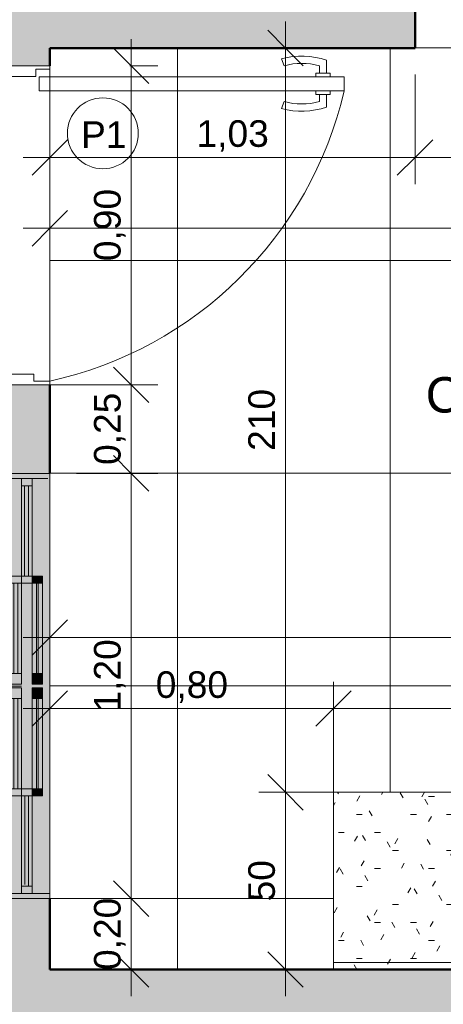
# Model space of a CAD drawing. Header units: metres. Extents: x -10.5 to 2.8, y -19.6 to -9.4.
# Tile 9 of 35: x -6.1 to -4.9, y -18.2 to -15.4. Entities that reach past the tile are written whole.
import ezdxf

# ---------------------------------------------------------------- set-up
doc = ezdxf.new("R2010")
doc.units = ezdxf.units.M
for name, color, linetype, lineweight in [('A-ANNO-DIMS', 7, 'Continuous', 9), ('A-ANNO-DIMS-50', 7, 'Continuous', 9), ('A-AREA-IDEN', 7, 'Continuous', 9), ('A-DETL-GENF', 7, 'Continuous', 5), ('A-DOOR', 7, 'Continuous', 5), ('A-DOOR-IDEN', 7, 'Continuous', 9), ('A-FLOR-PATT', 7, 'Continuous', 5), ('A-GLAZ', 7, 'Continuous', 5), ('A-GLAZ-IDEN', 7, 'Continuous', 9), ('A-WALL-PATT', 7, 'Continuous', 5), ('I-WALL', 7, 'Continuous', 5), ('Q-CASE', 7, 'Continuous', 5)]:
    doc.layers.add(name, color=color, linetype=linetype, lineweight=lineweight)
doc.layers.add('A-DETL', color=7, linetype='Continuous', lineweight=5, true_color=0x00a600)
doc.styles.add('Arial', font='arial.ttf', dxfattribs={"height": 0.1})
doc.styles.add('Arial_1', font='arial.ttf', dxfattribs={"height": 0.075})
doc.dimstyles.new('Com_linha__ref__contínua__-_Cor_Vermelha_Arial_1_5mm', dxfattribs={"dimscale": 0.3048, "dimtxt": 0.076519, "dimasz": 0.328084, "dimexe": 0.246063, "dimexo": 0.246063, "dimgap": 0.024606, "dimtad": 1, "dimrnd": 0.01, "dimzin": 0, "dimdsep": 46, "dimtxsty": 'Arial_1', "dimblk1": 'OBLIQUE', "dimblk2": 'OBLIQUE', "dimsah": 1, "dimcen": 0.09, "dimdle": 0.246063, "dimazin": 0, "dimtfac": 1, "dimtdec": 4, "dimtix": 1, "dimtmove": 0, "dimatfit": 3, "dimfxl": 1, "dimtvp": 1, "dimtolj": 1, "dimtzin": 0, "dimarcsym": 2})
doc.dimstyles.new('Com_linha__ref__contínua__-_Cor_Vermelha_Arial_1_5mm_1', dxfattribs={"dimscale": 0.3048, "dimtxt": 0.076519, "dimasz": 0.328084, "dimexe": 0.246063, "dimexo": 0.246063, "dimgap": 0.024606, "dimtad": 1, "dimrnd": 0.01, "dimzin": 0, "dimdsep": 46, "dimtxsty": 'Arial_1', "dimblk1": 'OBLIQUE', "dimblk2": 'OBLIQUE', "dimsah": 1, "dimcen": 0.09, "dimdle": 0.246063, "dimazin": 0, "dimtfac": 1, "dimtdec": 4, "dimtix": 1, "dimtmove": 2, "dimatfit": 3, "dimfxl": 1, "dimtvp": 1, "dimtolj": 1, "dimtzin": 0, "dimarcsym": 2})
doc.dimstyles.new('Com_linha__ref__contínua__-_Cor_Vermelha_Arial_1_5mm_2', dxfattribs={"dimscale": 0.3048, "dimtxt": 0.076519, "dimasz": 0.328084, "dimexe": 0.246063, "dimexo": 0.246063, "dimgap": 0.024606, "dimtad": 1, "dimdec": 1, "dimlfac": 100, "dimrnd": 0.1, "dimdsep": 46, "dimtxsty": 'Arial_1', "dimblk1": 'OBLIQUE', "dimblk2": 'OBLIQUE', "dimsah": 1, "dimcen": 0.09, "dimdle": 0.246063, "dimazin": 0, "dimtfac": 1, "dimtdec": 4, "dimtix": 1, "dimtmove": 0, "dimatfit": 3, "dimfxl": 1, "dimtvp": 1, "dimtolj": 1, "dimtzin": 0, "dimarcsym": 2})
pattern_1 = [(180, (-5.214, -18.075), (-0.2032, -0.0508), [0.01676, -0.13564, 0.01676, -0.13564, -0.8128]), (180, (-5.214, -18.075), (-0.2032, -0.0508), [-0.3048, 0.01676, -0.28804, 0.01676, -0.13564, -0.3556]), (180, (-5.214, -18.075), (-0.2032, -0.0508), [-0.762, 0.01676, -0.08484, 0.01676, -0.23724]), (300, (-5.29, -18.1), (0.14559409, -0.15057636), [0.01676, -0.13564, 0.01676, -0.13564, -0.8128]), (300, (-5.29, -18.1), (0.14559409, -0.15057636), [-0.3048, 0.01676, -0.28804, 0.01676, -0.13564, -0.3556]), (300, (-5.29, -18.1), (0.14559409, -0.15057636), [-0.762, 0.01676, -0.08484, 0.01676, -0.23724]), (60, (-5.316, -18.202), (0.05760591, 0.20137636), [0.01676, -0.13564, 0.01676, -0.13564, -0.8128]), (60, (-5.316, -18.202), (0.05760591, 0.20137636), [-0.3048, 0.01676, -0.28804, 0.01676, -0.13564, -0.3556]), (60, (-5.316, -18.202), (0.05760591, 0.20137636), [-0.762, 0.01676, -0.08484, 0.01676, -0.23724])]

# ---------------------------------------------------------------- blocks, each defined once
blk = doc.blocks.new('PORTA DE GIRO L_VEL TERREO1')
at = {"layer": 'A-DOOR'}
for p, q in [((-0.45, -0.08), (-0.45, 0.08)), ((-0.45, 0.08), (0.45, 0.08)), ((0.45, 0.08), (0.45, -0.08)), ((-0.45, -0.08), (0.45, -0.08))]:
    blk.add_line(p, q, dxfattribs=at)
at = {"layer": 'A-DOOR', "lineweight": 15}
for p, q in [((-0.42, 0.08), (-0.42, -0.035)), ((0.42, 0.08), (0.42, -0.0407)), ((0.45, 0.08), (0.42, 0.08)), ((0.45, -0.08), (0.45, 0.08)), ((-0.44, -0.035), (-0.44, -0.08)), ((-0.42, -0.035), (-0.44, -0.035)), ((0.3789, -0.0497), (0.3789, -0.9104)), ((0.4189, -0.0497), (0.3789, -0.0497)), ((0.4189, -0.9104), (0.4189, -0.0497)), ((0.42, -0.0407), (0.44, -0.0407)), ((0.44, -0.0407), (0.44, -0.08)), ((0.44, -0.08), (0.45, -0.08)), ((0.3489, -0.7405), (0.3294, -0.7337)), ((0.45, -0.7405), (0.4695, -0.7337)), ((0.3689, -0.8305), (0.3789, -0.8305)), ((0.3689, -0.8705), (0.3689, -0.8305)), ((0.4289, -0.8304), (0.4189, -0.8304)), ((0.4289, -0.8704), (0.4289, -0.8304)), ((0.3689, -0.8605), (0.3336, -0.8605)), ((0.3689, -0.8405), (0.3489, -0.8405)), ((0.4289, -0.8404), (0.45, -0.8404)), ((0.4289, -0.8604), (0.4653, -0.8604)), ((0.3789, -0.8705), (0.3689, -0.8705)), ((0.4189, -0.8704), (0.4189, -0.9104)), ((0.4189, -0.8704), (0.4289, -0.8704)), ((0.3789, -0.9104), (0.4189, -0.9104)), ((0.4189, -0.9104), (0.3989, -0.9104))]:
    blk.add_line(p, q, dxfattribs=at)
at = {"layer": 'A-DOOR'}
blk.add_arc((0.629, 0.1553), 1.0946, 192.4129, 256.7914, dxfattribs=at)
at = {"layer": 'A-DOOR', "lineweight": 15}
for centre, radius, start, end in [((0.5319, -0.7905), 0.2103, 164.3286, 199.4386), ((0.5319, -0.7905), 0.1898, 164.7222, 195.2778), ((0.267, -0.7904), 0.1897, 344.7458, 15.2542), ((0.267, -0.7904), 0.2103, 340.5821, 15.6453)]:
    blk.add_arc(centre, radius, start, end, dxfattribs=at)
blk = doc.blocks.new('Tampo de Bancada com Cuba - Granilite 50cm-2469722-NIVEL TERREO')
at = {"layer": 'Q-CASE', "true_color": 0xa7a7a7}
h = blk.add_hatch(dxfattribs=at)
h.set_pattern_fill('FP_5', color=253, style=0, pattern_type=2)
h.set_pattern_definition(pattern_1)
h.paths.add_polyline_path([(-0.9476, 0), (-1.2005, 0), (-1.2005, -0.02), (-0.0005, -0.02), (-0.0005, 0), (-0.8256, 0)])
h = blk.add_hatch(dxfattribs=at)
h.set_pattern_fill('FP_5', color=253, style=0, pattern_type=2)
h.set_pattern_definition(pattern_1)
h.paths.add_polyline_path([(-0.6099, -0.02), (-1.2005, -0.02), (-1.2005, -0.5), (-0.0005, -0.5), (-0.0005, -0.02), (-0.6037, -0.02)])
h.paths.add_polyline_path([(-0.5972, -0.0302), (-0.5901, -0.0323), (-0.5854, -0.035), (-0.5808, -0.0396), (-0.5775, -0.0451), (-0.5757, -0.0513), (-0.5756, -0.0577), (-0.5771, -0.064), (-0.5802, -0.0697), (-0.5847, -0.0744), (-0.5901, -0.0778), (-0.5901, -0.12), (-0.4113, -0.12), (-0.3981, -0.1217), (-0.3859, -0.1268), (-0.3753, -0.1349), (-0.3673, -0.1454), (-0.3622, -0.1577), (-0.3605, -0.1708), (-0.3605, -0.3792), (-0.3622, -0.3923), (-0.3673, -0.4046), (-0.3753, -0.4151), (-0.3859, -0.4232), (-0.3981, -0.4283), (-0.4113, -0.43), (-0.7909, -0.4298), (-0.8028, -0.4283), (-0.8151, -0.4232), (-0.8256, -0.4151), (-0.8337, -0.4046), (-0.8388, -0.3917), (-0.8405, -0.3792), (-0.8405, -0.1708), (-0.8387, -0.1577), (-0.8337, -0.1454), (-0.8256, -0.1349), (-0.8151, -0.1268), (-0.8028, -0.1217), (-0.7897, -0.12), (-0.6108, -0.12), (-0.6108, -0.0778), (-0.6163, -0.0744), (-0.6207, -0.0697), (-0.6238, -0.064), (-0.6253, -0.0577), (-0.6252, -0.0513), (-0.6234, -0.0451), (-0.6201, -0.0396), (-0.6155, -0.035), (-0.6099, -0.0319), (-0.6037, -0.0302)])
h = blk.add_hatch(dxfattribs=at)
h.set_pattern_fill('FP_5', color=253, style=0, pattern_type=2)
h.set_pattern_definition(pattern_1)
h.paths.add_polyline_path([(-0.8069, -0.1234), (-0.8091, -0.1239), (-0.8091, -0.1243), (-0.808, -0.1239)])
h.paths.add_polyline_path([(-0.8354, -0.1495), (-0.8366, -0.1514), (-0.8361, -0.1514), (-0.8359, -0.1508)])
h.paths.add_polyline_path([(-0.837, -0.3965), (-0.8366, -0.3986), (-0.8361, -0.3986), (-0.8366, -0.3975)])
h.paths.add_polyline_path([(-0.811, -0.4249), (-0.808, -0.4264), (-0.8091, -0.4257)])
h = blk.add_hatch(dxfattribs=at)
h.set_pattern_fill('FP_5', color=253, style=0, pattern_type=2)
h.set_pattern_definition(pattern_1)
h.paths.add_polyline_path([(-0.5877, -0.1725), (-0.5909, -0.1751), (-0.5947, -0.1768), (-0.594, -0.1767), (-0.5906, -0.175), (-0.5877, -0.1725)])
h.paths.add_polyline_path([(-0.6132, -0.1725), (-0.6132, -0.1725), (-0.6102, -0.1751), (-0.6063, -0.1769), (-0.6066, -0.1767), (-0.6102, -0.175), (-0.6132, -0.1725)])
at = {"layer": 'Q-CASE'}
for p, q in [((-1.2005, -0.02), (-1.2005, 0)), ((-0.0005, 0), (-0.0005, -0.02)), ((-1.2005, -0.02), (-1.2005, -0.5)), ((-1.2005, -0.02), (-0.0005, -0.02)), ((-0.0005, -0.5), (-0.0005, -0.02)), ((-1.2005, -0.5), (-0.0005, -0.5))]:
    blk.add_line(p, q, dxfattribs=at)
for centre, start, end in [((-0.7897, -0.1708), 109.9712, 115.0288), ((-0.4113, -0.1708), 64.9712, 70.0288), ((-0.7897, -0.1708), 154.9712, 160.0288), ((-0.4113, -0.1708), 19.9712, 25.0288), ((-0.7897, -0.3792), 199.9712, 205.0288), ((-0.4113, -0.3792), 334.9712, 340.0288), ((-0.7897, -0.3792), 244.9712, 250.0288), ((-0.4113, -0.3792), 289.9712, 295.0288)]:
    blk.add_arc(centre, 0.0508, start, end, dxfattribs=at)
blk = doc.blocks.new('JANELA DE CORRE_VEL TERREO2')
at = {"layer": 'A-GLAZ', "true_color": 0xfffffe}
h = blk.add_hatch(color=7, dxfattribs=at)
h.paths.add_polyline_path([(0.6, 0.08), (-0.6, 0.08), (-0.6, -0.04), (0.6, -0.04)])
h.paths.add_polyline_path([(0.31, 0.03), (0.005, 0.03), (0.005, 0.06), (0.31, 0.06), (0.31, 0.0513)])
h.paths.add_polyline_path([(-0.005, 0.0513), (-0.005, 0.03), (-0.31, 0.03), (-0.31, 0.06), (-0.005, 0.06)])
at = {"layer": 'A-GLAZ', "lineweight": 15}
for p, q in [((-0.6, -0.04), (-0.6, 0.08)), ((-0.585, -0.04), (-0.585, 0.075)), ((0.585, -0.04), (0.585, 0.08)), ((0.6, -0.04), (0.6, 0.08)), ((-0.31, 0.03), (-0.585, 0.03)), ((-0.565, 0), (-0.565, 0.03)), ((-0.31, 0), (-0.31, 0.03)), ((-0.29, 0), (-0.29, 0.03)), ((0.29, 0.03), (0.29, 0)), ((0.31, 0), (0.31, 0.03)), ((0.585, 0.03), (0.31, 0.03)), ((0.565, 0), (0.565, 0.03)), ((-0.585, 0), (-0.31, 0)), ((-0.31, 0.02), (-0.565, 0.02)), ((-0.565, 0.009), (-0.31, 0.009)), ((-0.005, 0), (-0.31, 0)), ((-0.31, 0), (-0.31, -0.03)), ((-0.29, -0.03), (-0.29, 0)), ((0.31, 0), (0.005, 0)), ((0.005, 0), (0.005, -0.03)), ((0.035, -0.03), (0.035, 0)), ((0.29, -0.03), (0.29, 0)), ((0.31, 0.02), (0.565, 0.02)), ((0.56, 0.01), (0.31, 0.01)), ((0.31, 0), (0.585, 0)), ((0.31, -0.03), (0.31, 0)), ((-0.035, -0.01), (-0.29, -0.01)), ((-0.29, -0.021), (-0.035, -0.021)), ((-0.035, -0.03), (-0.035, 0)), ((-0.005, -0.03), (-0.005, 0)), ((0.29, -0.01), (0.035, -0.01)), ((0.035, -0.021), (0.29, -0.021)), ((-0.31, -0.03), (-0.005, -0.03)), ((0.005, -0.03), (0.31, -0.03))]:
    blk.add_line(p, q, dxfattribs=at)
at = {"layer": 'A-GLAZ'}
for p, q in [((-0.6, 0.08), (0.6, 0.08)), ((-0.6, -0.04), (-0.6, 0.08)), ((0.6, 0.08), (0.6, -0.04))]:
    blk.add_line(p, q, dxfattribs=at)
blk = doc.blocks.new('TAG - Porta - Ref_ Porta-2098603-NIVEL TERREO')
at = {"layer": 'A-DOOR-IDEN'}
blk.add_circle((0, 0), 0.002, dxfattribs=at)
blk = doc.blocks.new('DIMBLOCK4-NIVEL TERREO')
at = {"layer": 'A-ANNO-DIMS-50', "color": 242, "true_color": 0xbd2b2e}
for p, q in [((-5.2136, -17.3384), (-5.2136, -17.2634)), ((-4.0136, -17.3384), (-4.0136, -17.2634)), ((-5.2136, -17.3384), (-5.1636, -17.2884)), ((-4.0136, -17.3384), (-3.9636, -17.2884)), ((-5.2886, -17.3384), (-4.0136, -17.3384)), ((-5.2136, -17.3384), (-5.2636, -17.3884)), ((-5.2136, -17.3384), (-5.2136, -17.6843)), ((-4.0136, -17.3384), (-4.0636, -17.3884)), ((-4.0136, -17.3384), (-4.0136, -17.6843))]:
    blk.add_line(p, q, dxfattribs=at)
at = {"layer": 'A-ANNO-DIMS-50', "color": 0, "insert": (-4.7148, -17.2336), "char_height": 0.075, "width": 0.242979, "attachment_point": 1, "line_spacing_factor": 0.941778, "style": 'Arial_1'}
blk.add_mtext('1,20', dxfattribs=at)
blk = doc.blocks.new('_Oblique')
at = {"color": 0, "linetype": 'ByBlock', "lineweight": -2}
blk.add_line((-0.5, -0.5), (0.5, 0.5), dxfattribs=at)
blk = doc.blocks.new('DIMBLOCK21-NIVEL TERREO')
at = {"layer": 'A-ANNO-DIMS-50', "color": 242, "true_color": 0xbd2b2e}
for p, q in [((-5.7839, -15.45), (-5.7839, -16.425)), ((-5.7839, -15.525), (-5.8339, -15.475)), ((-5.7839, -15.525), (-5.7882, -15.525)), ((-5.7839, -15.525), (-5.7339, -15.575)), ((-5.7839, -15.525), (-5.7089, -15.525)), ((-5.7839, -16.425), (-5.8339, -16.375)), ((-5.7839, -16.425), (-6.0161, -16.425)), ((-5.7839, -16.425), (-5.7339, -16.475)), ((-5.7839, -16.425), (-5.7089, -16.425))]:
    blk.add_line(p, q, dxfattribs=at)
at = {"layer": 'A-ANNO-DIMS-50', "color": 0, "insert": (-5.8888, -16.0763), "char_height": 0.075, "width": 0.242979, "attachment_point": 1, "rotation": 90, "line_spacing_factor": 0.941778, "style": 'Arial_1'}
blk.add_mtext('0,90', dxfattribs=at)
blk = doc.blocks.new('DIMBLOCK22-NIVEL TERREO')
at = {"layer": 'A-ANNO-DIMS-50', "color": 242, "true_color": 0xbd2b2e}
for p, q in [((-5.7839, -16.425), (-5.8339, -16.375)), ((-5.7839, -16.425), (-6.0161, -16.425)), ((-5.7839, -16.425), (-5.7839, -16.675)), ((-5.7839, -16.425), (-5.7339, -16.475)), ((-5.7839, -16.425), (-5.7089, -16.425)), ((-5.7839, -16.675), (-5.8339, -16.625)), ((-5.7839, -16.675), (-5.9386, -16.675)), ((-5.7839, -16.675), (-5.7339, -16.725)), ((-5.7839, -16.675), (-5.7089, -16.675))]:
    blk.add_line(p, q, dxfattribs=at)
at = {"layer": 'A-ANNO-DIMS-50', "color": 0, "insert": (-5.8888, -16.6513), "char_height": 0.075, "width": 0.242979, "attachment_point": 1, "rotation": 90, "line_spacing_factor": 0.941778, "style": 'Arial_1'}
blk.add_mtext('0,25', dxfattribs=at)
blk = doc.blocks.new('DIMBLOCK23-NIVEL TERREO')
at = {"layer": 'A-ANNO-DIMS-50', "color": 242, "true_color": 0xbd2b2e}
for p, q in [((-5.7839, -16.675), (-5.8339, -16.625)), ((-5.7839, -16.675), (-5.9386, -16.675)), ((-5.7839, -16.675), (-5.7839, -17.875)), ((-5.7839, -16.675), (-5.7339, -16.725)), ((-5.7839, -16.675), (-5.7089, -16.675)), ((-5.7839, -17.875), (-5.8339, -17.825)), ((-5.7839, -17.875), (-5.9386, -17.875)), ((-5.7839, -17.875), (-5.7339, -17.925)), ((-5.7839, -17.875), (-5.7089, -17.875))]:
    blk.add_line(p, q, dxfattribs=at)
at = {"layer": 'A-ANNO-DIMS-50', "color": 0, "insert": (-5.8888, -17.347), "char_height": 0.075, "width": 0.242979, "attachment_point": 1, "rotation": 90, "line_spacing_factor": 0.941778, "style": 'Arial_1'}
blk.add_mtext('1,20', dxfattribs=at)
blk = doc.blocks.new('DIMBLOCK24-NIVEL TERREO')
at = {"layer": 'A-ANNO-DIMS-50', "color": 242, "true_color": 0xbd2b2e}
for p, q in [((-5.7839, -17.875), (-5.8339, -17.825)), ((-5.7839, -17.875), (-5.9386, -17.875)), ((-5.7839, -17.875), (-5.7839, -18.15)), ((-5.7839, -17.875), (-5.7339, -17.925)), ((-5.7839, -17.875), (-5.7089, -17.875)), ((-5.7839, -18.075), (-5.8339, -18.025)), ((-5.7839, -18.075), (-5.7882, -18.075)), ((-5.7839, -18.075), (-5.7339, -18.125)), ((-5.7839, -18.075), (-5.7089, -18.075))]:
    blk.add_line(p, q, dxfattribs=at)
at = {"layer": 'A-ANNO-DIMS-50', "color": 0, "insert": (-5.8888, -18.0763), "char_height": 0.075, "width": 0.242979, "attachment_point": 1, "rotation": 90, "line_spacing_factor": 0.941778, "style": 'Arial_1'}
blk.add_mtext('0,20', dxfattribs=at)
blk = doc.blocks.new('DIMBLOCK57-NIVEL TERREO')
at = {"layer": 'A-ANNO-DIMS-50', "color": 242, "true_color": 0xbd2b2e}
for p, q in [((-6.0136, -17.3384), (-6.0136, -17.2634)), ((-5.2136, -17.3384), (-5.2136, -17.2634)), ((-6.0136, -17.3384), (-5.9636, -17.2884)), ((-5.2136, -17.3384), (-5.1636, -17.2884)), ((-6.0886, -17.3384), (-5.1386, -17.3384)), ((-6.0136, -17.3384), (-6.0636, -17.3884)), ((-6.0136, -17.3384), (-6.0136, -17.3427)), ((-5.2136, -17.3384), (-5.2636, -17.3884)), ((-5.2136, -17.3384), (-5.2136, -17.5))]:
    blk.add_line(p, q, dxfattribs=at)
at = {"layer": 'A-ANNO-DIMS-50', "color": 0, "insert": (-5.7148, -17.2336), "char_height": 0.075, "width": 0.242979, "attachment_point": 1, "line_spacing_factor": 0.941778, "style": 'Arial_1'}
blk.add_mtext('0,80', dxfattribs=at)
blk = doc.blocks.new('DIMBLOCK65-NIVEL TERREO')
at = {"layer": 'A-ANNO-DIMS-50', "color": 242, "true_color": 0xbd2b2e}
for p, q in [((-4.9836, -15.7837), (-4.9836, -15.55)), ((-6.0136, -15.7837), (-6.0136, -15.7087)), ((-6.0136, -15.7837), (-5.9636, -15.7337)), ((-4.9836, -15.7837), (-4.9336, -15.7337)), ((-6.0886, -15.7837), (-4.9836, -15.7837)), ((-6.0136, -15.7837), (-6.0636, -15.8337)), ((-6.0136, -15.7837), (-6.0136, -15.788)), ((-4.9836, -15.7837), (-5.0336, -15.8337)), ((-4.9836, -15.7837), (-4.9836, -15.8587))]:
    blk.add_line(p, q, dxfattribs=at)
at = {"layer": 'A-ANNO-DIMS-50', "color": 0, "insert": (-5.5998, -15.6788), "char_height": 0.075, "width": 0.242979, "attachment_point": 1, "line_spacing_factor": 0.941778, "style": 'Arial_1'}
blk.add_mtext('1,03', dxfattribs=at)
blk = doc.blocks.new('DIMBLOCK66-NIVEL TERREO')
at = {"layer": 'A-ANNO-DIMS-50', "color": 242, "true_color": 0xbd2b2e}
for p, q in [((-4.9836, -15.7837), (-4.9836, -15.55)), ((-3.3837, -15.7837), (-3.3837, -15.55)), ((-4.9836, -15.7837), (-4.9336, -15.7337)), ((-3.3837, -15.7837), (-3.3337, -15.7337)), ((-4.9836, -15.7837), (-5.0336, -15.8337)), ((-4.9836, -15.7837), (-3.3837, -15.7837)), ((-4.9836, -15.7837), (-4.9836, -15.8587)), ((-3.3837, -15.7837), (-3.4337, -15.8337)), ((-3.3837, -15.7837), (-3.3837, -15.8587))]:
    blk.add_line(p, q, dxfattribs=at)
at = {"layer": 'A-ANNO-DIMS-50', "color": 0, "insert": (-4.2849, -15.6788), "char_height": 0.075, "width": 0.242979, "attachment_point": 1, "line_spacing_factor": 0.941778, "style": 'Arial_1'}
blk.add_mtext('1,60', dxfattribs=at)
blk = doc.blocks.new('DIMBLOCK68-NIVEL TERREO')
at = {"layer": 'A-ANNO-DIMS-50', "color": 242, "true_color": 0xbd2b2e}
for p, q in [((-6.0136, -15.9837), (-6.0136, -15.9087)), ((0.3464, -15.9837), (0.3464, -15.9087)), ((-6.0136, -15.9837), (-5.9636, -15.9337)), ((0.3464, -15.9837), (0.3964, -15.9337)), ((-6.0886, -15.9837), (0.4214, -15.9837)), ((-6.0136, -15.9837), (-6.0636, -16.0337)), ((-6.0136, -15.9837), (-6.0136, -15.988)), ((0.3464, -15.9837), (0.2964, -16.0337)), ((0.3464, -15.9837), (0.3464, -15.988))]:
    blk.add_line(p, q, dxfattribs=at)
at = {"layer": 'A-ANNO-DIMS-50', "color": 0, "insert": (-2.9348, -15.8788), "char_height": 0.075, "width": 0.242979, "attachment_point": 1, "line_spacing_factor": 0.941778, "style": 'Arial_1'}
blk.add_mtext('6,36', dxfattribs=at)
blk = doc.blocks.new('DIMBLOCK70-NIVEL TERREO')
at = {"layer": 'A-ANNO-DIMS-50', "color": 242, "true_color": 0xbd2b2e}
for p, q in [((-5.349, -17.5), (-5.349, -18.15)), ((-5.349, -17.575), (-5.399, -17.525)), ((-5.349, -17.575), (-5.424, -17.575)), ((-5.349, -17.575), (-5.299, -17.625)), ((-5.349, -17.575), (-5.2886, -17.575)), ((-5.349, -18.075), (-5.399, -18.025)), ((-5.349, -18.075), (-5.424, -18.075)), ((-5.349, -18.075), (-5.299, -18.125)), ((-5.349, -18.075), (-5.2886, -18.075))]:
    blk.add_line(p, q, dxfattribs=at)
at = {"layer": 'A-ANNO-DIMS-50', "color": 0, "insert": (-5.4539, -17.8827), "char_height": 0.075, "width": 0.138441, "attachment_point": 1, "rotation": 90, "line_spacing_factor": 0.941778, "style": 'Arial_1'}
blk.add_mtext('50', dxfattribs=at)
blk = doc.blocks.new('DIMBLOCK72-NIVEL TERREO')
at = {"layer": 'A-ANNO-DIMS-50', "color": 242, "true_color": 0xbd2b2e}
for p, q in [((-5.349, -15.4), (-5.349, -17.65)), ((-5.349, -15.475), (-5.399, -15.425)), ((-5.349, -15.475), (-5.3533, -15.475)), ((-5.349, -15.475), (-5.299, -15.525)), ((-5.349, -15.475), (-5.274, -15.475)), ((-5.349, -17.575), (-5.399, -17.525)), ((-5.349, -17.575), (-5.424, -17.575)), ((-5.349, -17.575), (-5.299, -17.625)), ((-5.349, -17.575), (-5.1705, -17.575))]:
    blk.add_line(p, q, dxfattribs=at)
at = {"layer": 'A-ANNO-DIMS-50', "color": 0, "insert": (-5.4539, -16.6116), "char_height": 0.075, "width": 0.207662, "attachment_point": 1, "rotation": 90, "line_spacing_factor": 0.941778, "style": 'Arial_1'}
blk.add_mtext('210', dxfattribs=at)
blk = doc.blocks.new('DIMBLOCK83-NIVEL TERREO')
at = {"layer": 'A-ANNO-DIMS-50', "color": 242, "true_color": 0xbd2b2e}
for p, q in [((-6.0136, -17.1384), (-6.0136, -17.0634)), ((-3.2137, -17.1384), (-3.2137, -17.0634)), ((-6.0136, -17.1384), (-5.9636, -17.0884)), ((-3.2137, -17.1384), (-3.1637, -17.0884)), ((-6.0886, -17.1384), (-3.1387, -17.1384)), ((-6.0136, -17.1384), (-6.0636, -17.1884)), ((-6.0136, -17.1384), (-6.0136, -17.1427)), ((-3.2137, -17.1384), (-3.2637, -17.1884)), ((-3.2137, -17.1384), (-3.2137, -17.2))]:
    blk.add_line(p, q, dxfattribs=at)
at = {"layer": 'A-ANNO-DIMS-50', "color": 0, "insert": (-4.7149, -17.0336), "char_height": 0.075, "width": 0.242979, "attachment_point": 1, "line_spacing_factor": 0.941778, "style": 'Arial_1'}
blk.add_mtext('2,80', dxfattribs=at)

msp = doc.modelspace()

# ---------------------------------------------------------------- hatches: boundary and pattern name
at = {"layer": 'A-DETL-GENF', "true_color": 0x808080}
h = msp.add_hatch(color=8, dxfattribs=at)
h.paths.add_polyline_path([(-6.2336, -18.235), (-5.9136, -18.235), (-5.9136, -18.075), (-6.0136, -18.075), (-6.0136, -17.995), (-6.1736, -17.995), (-6.1736, -18.075), (-6.2336, -18.075), (-6.2336, -18.225)])
h.paths.add_polyline_path([(-3.3197, -18.235), (-2.8823, -18.235), (-2.8823, -18.075), (-3.3197, -18.075), (-3.3197, -18.225)])
h.paths.add_polyline_path([(-5.1436, -14.365), (-4.9836, -14.365), (-4.9836, -14.275), (-4.9336, -14.275), (-4.9336, -14.115), (-4.9836, -14.115), (-4.9836, -14.005), (-5.1436, -14.005), (-5.1436, -14.115)])
h.paths.add_polyline_path([(-3.3737, -11.46), (-3.2237, -11.46), (-3.2237, -11.395), (-3.1205, -11.395), (-3.1205, -11.235), (-3.5627, -11.235), (-3.5627, -11.395), (-3.3737, -11.395)])
at = {"layer": 'A-DETL-GENF', "true_color": 0xffffff}
for points in [[(-6.0506, -16.985), (-6.0336, -16.985), (-6.0336, -16.965), (-6.0636, -16.965), (-6.0636, -16.985)], [(-6.0336, -17.27), (-6.0336, -17.24), (-6.0636, -17.24), (-6.0636, -17.27), (-6.0423, -17.27)], [(-6.0506, -17.31), (-6.0336, -17.31), (-6.0336, -17.28), (-6.0636, -17.28), (-6.0636, -17.31)], [(-6.0506, -17.585), (-6.0336, -17.585), (-6.0336, -17.565), (-6.0636, -17.565), (-6.0636, -17.585)]]:
    msp.add_hatch(color=7, dxfattribs=at).paths.add_polyline_path(points)
h = msp.add_hatch(color=7, dxfattribs=at)
h.paths.add_polyline_path([(-6.0506, -17.24), (-6.0506, -16.985), (-6.0636, -16.985), (-6.0636, -17.24)])
h.paths.add_polyline_path([(-6.0466, -17.24), (-6.0336, -17.24), (-6.0336, -16.985), (-6.0466, -16.985), (-6.0466, -17.1614)])
at = {"layer": 'A-DETL-GENF', "true_color": 0xe1ffff}
for points in [[(-6.0506, -17.24), (-6.0466, -17.24), (-6.0466, -16.985), (-6.0506, -16.985), (-6.0506, -17.1614)], [(-6.0506, -17.565), (-6.0466, -17.565), (-6.0466, -17.31), (-6.0506, -17.31), (-6.0506, -17.4826)]]:
    msp.add_hatch(color=7, dxfattribs=at).paths.add_polyline_path(points)
at = {"layer": 'A-DETL-GENF', "true_color": 0xffffff}
h = msp.add_hatch(color=7, dxfattribs=at)
h.paths.add_polyline_path([(-6.0506, -17.565), (-6.0506, -17.31), (-6.0636, -17.31), (-6.0636, -17.565)])
h.paths.add_polyline_path([(-6.0466, -17.565), (-6.0336, -17.565), (-6.0336, -17.31), (-6.0466, -17.31), (-6.0466, -17.4826)])
at = {"layer": 'A-FLOR-PATT', "true_color": 0x787878}
h = msp.add_hatch(dxfattribs=at)
h.set_pattern_fill('FP_8', color=8, style=0, pattern_type=2)
h.set_pattern_definition([(0, (-2.654, -16.075), (0, 0.6), []), (90, (-2.654, -16.075), (-0.6, 4e-17), [])])
h.paths.add_polyline_path([(0.3464, -18.075), (0.3464, -15.475), (-3.3837, -15.475), (-3.3834, -15.235), (-3.2629, -15.235), (-3.2629, -15.255), (-3.2237, -15.255), (-3.2237, -15.315), (-0.8236, -15.315), (-0.8236, -11.395), (-3.2237, -11.395), (-3.2237, -14.375), (-3.2537, -14.375), (-3.2537, -14.395), (-3.3837, -14.395), (-3.3837, -14.275), (-4.9836, -14.275), (-4.9836, -14.395), (-5.1136, -14.395), (-5.1136, -14.375), (-5.1436, -14.375), (-5.1436, -11.395), (-7.5437, -11.395), (-7.5437, -15.315), (-5.1436, -15.315), (-5.1436, -15.255), (-5.1043, -15.255), (-5.1043, -15.235), (-4.9836, -15.235), (-4.9836, -15.475), (-6.0136, -15.475), (-6.0136, -18.075), (-5.2136, -18.075), (-5.2136, -17.575), (-4.0136, -17.575), (-4.0136, -18.075), (-3.2137, -18.075), (-3.2137, -17.275), (-3.2337, -17.275), (-3.2337, -16.405), (-2.8637, -16.405), (-2.8637, -18.075), (0.0728, -18.075)])
h.paths.add_polyline_path([(-4.6136, -17.7955), (-4.6084, -17.7948), (-4.6036, -17.7928), (-4.5985, -17.7885), (-4.5963, -17.7855), (-4.5943, -17.7807), (-4.5936, -17.7755), (-4.5943, -17.7703), (-4.5963, -17.7655), (-4.5994, -17.7614), (-4.6036, -17.7582), (-4.6084, -17.7562), (-4.6136, -17.7555), (-4.6188, -17.7562), (-4.6236, -17.7582), (-4.6277, -17.7614), (-4.6309, -17.7655), (-4.6329, -17.7703), (-4.6336, -17.7755), (-4.6321, -17.7826), (-4.6309, -17.7855), (-4.6263, -17.7907), (-4.6233, -17.7929), (-4.6188, -17.7948), (-4.6158, -17.7952)])
h.paths.add_polyline_path([(-5.8632, -15.2918), (-5.906, -15.2904), (-5.9477, -15.2803), (-5.9477, -15.2439), (-5.9577, -15.2439), (-5.9577, -15.2339), (-5.9977, -15.2339), (-5.9977, -15.1939), (-5.9579, -15.1939), (-5.9579, -15.1839), (-5.9479, -15.1839), (-5.9479, -15.1486), (-5.9062, -15.1386), (-5.861, -15.1376), (-5.8211, -15.1445), (-5.8279, -15.1639), (-5.8633, -15.158), (-5.8947, -15.158), (-5.9279, -15.1639), (-5.9279, -15.1839), (-5.9179, -15.1839), (-5.9179, -15.1939), (-5.1133, -15.1939), (-5.1133, -15.2339), (-5.9177, -15.2339), (-5.9177, -15.2439), (-5.9277, -15.2439), (-5.9277, -15.265), (-5.8946, -15.271), (-5.8609, -15.271), (-5.8277, -15.265), (-5.8209, -15.2845), (-5.8609, -15.2914)])
h.paths.add_polyline_path([(-2.5041, -15.2918), (-2.5464, -15.2845), (-2.5396, -15.265), (-2.5041, -15.271), (-2.4727, -15.271), (-2.4396, -15.265), (-2.4396, -15.2439), (-2.4496, -15.2439), (-2.4496, -15.2339), (-3.254, -15.2339), (-3.254, -15.1939), (-2.4494, -15.1939), (-2.4494, -15.1839), (-2.4394, -15.1839), (-2.4394, -15.1639), (-2.4726, -15.158), (-2.5062, -15.158), (-2.5394, -15.1639), (-2.5462, -15.1445), (-2.504, -15.1372), (-2.4611, -15.1386), (-2.4194, -15.1486), (-2.4194, -15.1839), (-2.4094, -15.1839), (-2.4094, -15.1939), (-2.3696, -15.1939), (-2.3696, -15.2339), (-2.4096, -15.2339), (-2.4096, -15.2439), (-2.4196, -15.2439), (-2.4196, -15.2803), (-2.4612, -15.2904), (-2.4727, -15.2908)])
at = {"layer": 'A-WALL-PATT', "true_color": 0x808080}
for points in [[(-6.0136, -15.475), (-4.9836, -15.475), (-4.9836, -15.315), (-7.7037, -15.315), (-7.7037, -15.475), (-6.1736, -15.475)], [(-6.0136, -15.525), (-6.0136, -15.475), (-6.1736, -15.475), (-6.1736, -15.525)], [(-4.6843, -18.235), (-3.3197, -18.235), (-3.3197, -18.075), (-5.9136, -18.075), (-5.9136, -18.235), (-5.1022, -18.235)]]:
    msp.add_hatch(color=8, dxfattribs=at).paths.add_polyline_path(points)
h = msp.add_hatch(color=8, dxfattribs=at)
h.paths.add_polyline_path([(-6.0776, -17.995), (-6.0136, -17.995), (-6.0136, -17.875), (-6.1736, -17.875), (-6.1736, -17.995), (-6.1236, -17.995)])
h.paths.add_polyline_path([(-6.1336, -16.675), (-6.0136, -16.675), (-6.0136, -16.425), (-6.1736, -16.425), (-6.1736, -16.675), (-6.1622, -16.675)])

# ---------------------------------------------------------------- linework, layer by layer
at = {"layer": 'A-DETL', "color": 7, "lineweight": 15}
for p, q in [((-6.0636, -16.965), (-6.0636, -16.985)), ((-6.0336, -16.965), (-6.0636, -16.965)), ((-6.0336, -16.985), (-6.0336, -16.965)), ((-6.0636, -16.985), (-6.0636, -17.24)), ((-6.0506, -16.985), (-6.0636, -16.985)), ((-6.0466, -16.985), (-6.0506, -16.985)), ((-6.0336, -16.985), (-6.0466, -16.985)), ((-6.0336, -17.24), (-6.0336, -16.985)), ((-6.0636, -17.24), (-6.0636, -17.27)), ((-6.0506, -17.24), (-6.0636, -17.24)), ((-6.0506, -17.24), (-6.0466, -17.24)), ((-6.0336, -17.24), (-6.0466, -17.24)), ((-6.0336, -17.27), (-6.0336, -17.24)), ((-6.0636, -17.27), (-6.0336, -17.27)), ((-6.0336, -17.28), (-6.0636, -17.28)), ((-6.0636, -17.28), (-6.0636, -17.31)), ((-6.0336, -17.31), (-6.0336, -17.28)), ((-6.0636, -17.31), (-6.0636, -17.565)), ((-6.0636, -17.31), (-6.0506, -17.31)), ((-6.0466, -17.31), (-6.0506, -17.31)), ((-6.0466, -17.31), (-6.0336, -17.31)), ((-6.0336, -17.565), (-6.0336, -17.31)), ((-6.0636, -17.565), (-6.0636, -17.585)), ((-6.0636, -17.565), (-6.0506, -17.565)), ((-6.0506, -17.565), (-6.0466, -17.565)), ((-6.0466, -17.565), (-6.0336, -17.565)), ((-6.0336, -17.585), (-6.0336, -17.565)), ((-6.0636, -17.585), (-6.0336, -17.585))]:
    msp.add_line(p, q, dxfattribs=at)
at = {"layer": 'A-DETL', "color": 7}
for p, q in [((-6.0506, -16.985), (-6.0506, -17.24)), ((-6.0466, -17.24), (-6.0466, -16.985)), ((-6.0506, -17.31), (-6.0506, -17.565)), ((-6.0466, -17.565), (-6.0466, -17.31))]:
    msp.add_line(p, q, dxfattribs=at)
at = {"layer": 'A-DETL', "color": 7, "lineweight": 50}
for p, q in [((-6.0136, -18.075), (-6.0136, -17.995)), ((-5.9136, -18.075), (-6.0136, -18.075))]:
    msp.add_line(p, q, dxfattribs=at)
at = {"layer": 'A-GLAZ-IDEN'}
msp.add_line((-6.0936, -17.275), (-6.2549, -17.275), dxfattribs=at)
at = {"layer": 'I-WALL', "lineweight": 50}
for p, q in [((-4.9836, -15.475), (-4.9836, -15.265)), ((-6.0136, -15.525), (-6.0136, -15.475)), ((-6.0136, -15.475), (-4.9836, -15.475)), ((-6.0136, -16.675), (-6.0136, -16.425)), ((-6.0136, -17.995), (-6.0136, -17.875)), ((-3.3197, -18.075), (-5.9136, -18.075))]:
    msp.add_line(p, q, dxfattribs=at)

# ---------------------------------------------------------------- block references
at = {"layer": 'A-DOOR', "rotation": 89.99999999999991}
msp.add_blockref('PORTA DE GIRO L_VEL TERREO1', (-6.0936, -15.975), dxfattribs=at)
at = {"layer": 'A-DOOR-IDEN', "xscale": 49.99999999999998, "yscale": 49.99999999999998, "zscale": 49.99999999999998}
msp.add_blockref('TAG - Porta - Ref_ Porta-2098603-NIVEL TERREO', (-5.8639, -15.7156), dxfattribs=at)
at = {"layer": 'A-GLAZ', "rotation": 269.9999999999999}
msp.add_blockref('JANELA DE CORRE_VEL TERREO2', (-6.0936, -17.275), dxfattribs=at)
at = {"layer": 'Q-CASE', "rotation": 180}
msp.add_blockref('Tampo de Bancada com Cuba - Granilite 50cm-2469722-NIVEL TERREO', (-5.2141, -18.075), dxfattribs=at)

# ---------------------------------------------------------------- texts
at = {"layer": 'A-AREA-IDEN', "insert": (-4.9537, -16.4035), "char_height": 0.1, "width": 0.773628, "attachment_point": 1, "style": 'Arial'}
msp.add_mtext('COZINHA', dxfattribs=at)
at = {"layer": 'A-DOOR-IDEN', "insert": (-5.9254, -15.6817), "char_height": 0.075, "width": 0.156329, "attachment_point": 1, "style": 'Arial_1'}
msp.add_mtext('P1', dxfattribs=at)

# ---------------------------------------------------------------- dimensions: what is measured, and where the dimension line sits
at = {"layer": 'A-ANNO-DIMS', "color": 242, "true_color": 0xbd2b2e}
for base, p1, p2, dimstyle, override, picture, middle in [((-5.349, -17.575), (-5.2783, -15.475), (-5.0955, -17.575), 'Com_linha__ref__contínua__-_Cor_Vermelha_Arial_1_5mm_2', {"dimpost": '<>', "dimfxl": 2.107938}, 'DIMBLOCK72-NIVEL TERREO', (-5.3948, -16.525)), ((-5.7839, -16.425), (-5.7132, -15.525), (-5.9411, -16.425), 'Com_linha__ref__contínua__-_Cor_Vermelha_Arial_1_5mm', {"dimpost": '<>', "dimfxl": 0.928407}, 'DIMBLOCK21-NIVEL TERREO', (-5.8297, -15.975)), ((-5.7839, -16.675), (-5.9411, -16.425), (-6.0136, -16.675), 'Com_linha__ref__contínua__-_Cor_Vermelha_Arial_1_5mm', {"dimpost": '<>', "dimfxl": 0.260303}, 'DIMBLOCK22-NIVEL TERREO', (-5.8297, -16.55)), ((-5.349, -18.075), (-5.2136, -17.575), (-5.2136, -18.075), 'Com_linha__ref__contínua__-_Cor_Vermelha_Arial_1_5mm_2', {"dimpost": '<>', "dimfxl": 0.5}, 'DIMBLOCK70-NIVEL TERREO', (-5.3948, -17.825)), ((-5.7839, -18.075), (-6.0136, -17.875), (-5.7132, -18.075), 'Com_linha__ref__contínua__-_Cor_Vermelha_Arial_1_5mm', {"dimpost": '<>', "dimfxl": 0.360899}, 'DIMBLOCK24-NIVEL TERREO', (-5.8297, -17.975))]:
    dim = msp.add_linear_dim(base=base, p1=p1, p2=p2, angle=90, dimstyle=dimstyle, override=override, dxfattribs=at)
    dim.commit()
    dim.dimension.update_dxf_attribs({"geometry": picture, "text_midpoint": middle})
for base, p1, p2, override, picture, middle in [((-4.9836, -15.7837), (-6.0136, -15.713), (-4.9836, -15.475), {"dimpost": '<>', "dimfxl": 1.057129}, 'DIMBLOCK65-NIVEL TERREO', (-5.4986, -15.7379)), ((-3.3837, -15.7837), (-4.9836, -15.475), (-3.3837, -15.475), {"dimpost": '<>', "dimfxl": 1.5999}, 'DIMBLOCK66-NIVEL TERREO', (-4.1836, -15.7379)), ((0.3464, -15.9837), (-6.0136, -15.913), (0.3464, -15.913), {"dimpost": '<>', "dimfxl": 6.36}, 'DIMBLOCK68-NIVEL TERREO', (-2.8336, -15.9379)), ((-3.2137, -17.1384), (-6.0136, -17.0677), (-3.2137, -17.275), {"dimpost": '<>', "dimfxl": 2.807564}, 'DIMBLOCK83-NIVEL TERREO', (-4.6136, -17.0926)), ((-5.2136, -17.3384), (-6.0136, -17.2677), (-5.2136, -17.575), {"dimpost": '<>', "dimfxl": 0.856995}, 'DIMBLOCK57-NIVEL TERREO', (-5.6136, -17.2926)), ((-4.0136, -17.3384), (-5.2136, -17.7593), (-4.0136, -17.7593), {"dimpost": '<>', "dimfxl": 1.2}, 'DIMBLOCK4-NIVEL TERREO', (-4.6136, -17.2926))]:
    dim = msp.add_linear_dim(base=base, p1=p1, p2=p2, dimstyle='Com_linha__ref__contínua__-_Cor_Vermelha_Arial_1_5mm', override=override, dxfattribs=at)
    dim.commit()
    dim.dimension.update_dxf_attribs({"geometry": picture, "text_midpoint": middle})
dim = msp.add_linear_dim(base=(-5.7839, -17.875), p1=(-6.0136, -16.675), p2=(-6.0136, -17.875), angle=90, dimstyle='Com_linha__ref__contínua__-_Cor_Vermelha_Arial_1_5mm_1', override={"dimpost": '<>', "dimfxl": 1.2}, dxfattribs=at)
dim.commit()
dim.dimension.update_dxf_attribs({"geometry": 'DIMBLOCK23-NIVEL TERREO', "text_midpoint": (-5.8388, -17.2255), "dimtype": 160, "text_rotation": 90})

doc.saveas('drawing.dxf')
